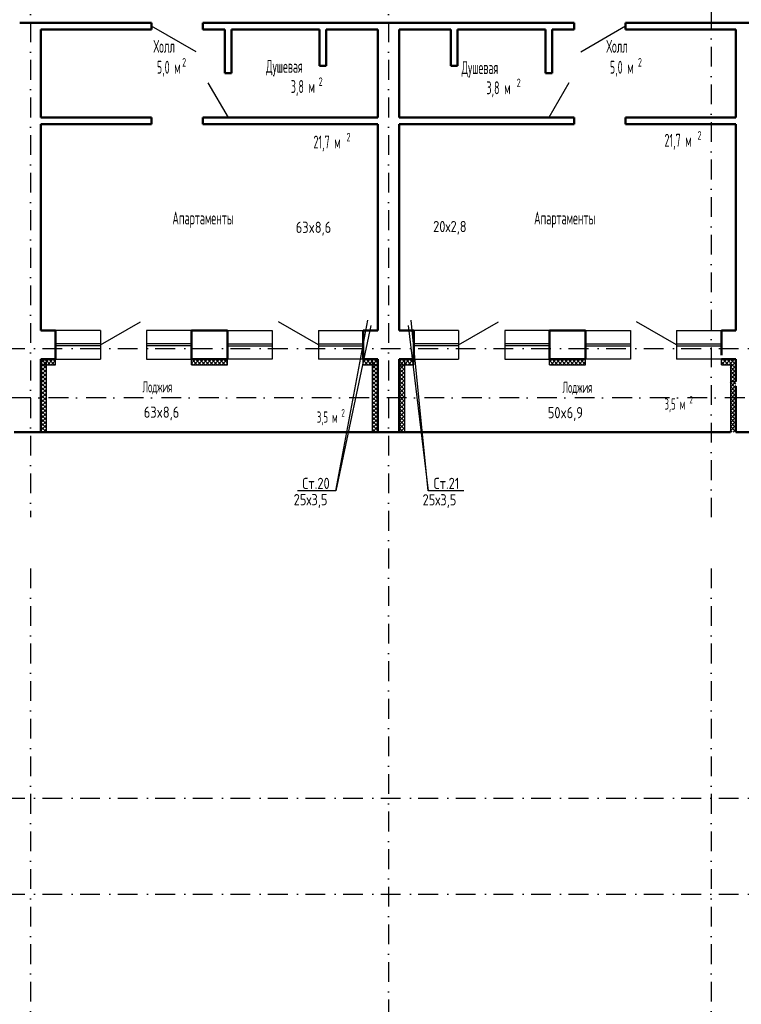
# Model space of a CAD drawing. Extents: x -1560602 to 321118, y -2308202 to -430103.
# Tile 71 of 104: x -1516129 to -1503254, y -2129892 to -2112330. Entities that reach past the tile are written whole.
import ezdxf
from ezdxf.enums import TextEntityAlignment as Align

# ---------------------------------------------------------------- set-up
doc = ezdxf.new("R2010")
doc.units = 0
doc.header["$MEASUREMENT"] = 0
doc.linetypes.add('Dot & Dashed', pattern=[670.277762, 352.777767, -176.388884, 0, -141.111112])
doc.linetypes.add('Штрихпунктирная', pattern=[0.670278, 0.352778, -0.176389, 0, -0.141111])
doc.layers.get('0').update_dxf_attribs({"color": 255, "linetype": 'CONTINUOUS'})
for name, color, linetype in [('Оси', 253, 'Dot & Dashed'), ('отделка', 240, 'CONTINUOUS'), ('Текст', 7, 'CONTINUOUS'), ('Утеплитель', 6, 'CONTINUOUS')]:
    doc.layers.add(name, color=color, linetype=linetype)
doc.layers.add('стены', color=5, linetype='CONTINUOUS', lineweight=50)
doc.styles.get("Standard").update_dxf_attribs({"font": 'spds.shx', "width": 0.7, "height": 250})

msp = doc.modelspace()

# ---------------------------------------------------------------- linework, layer by layer
at = {"color": 0}
for p, q in [((-1510489.3, -2120734.2, 0), (-1509916.3, -2117689.3, 0)), ((-1509861.8, -2117783.2, 0), (-1510489.3, -2120734.2, 0)), ((-1509198.6, -2117783.2, 0), (-1508839, -2120734.2, 0)), ((-1508839, -2120734.2, 0), (-1509143.1, -2117689.3, 0)), ((-1510489.3, -2120734.2, 0), (-1511173.2, -2120734.2, 0)), ((-1508205, -2120734.2, 0), (-1508839, -2120734.2, 0))]:
    msp.add_line(p, q, dxfattribs=at)
at = {"layer": 'Оси', "color": 0, "linetype": 'Штрихпунктирная', "lineweight": -3, "ltscale": 1000}
for p, q in [((-1503789.3, -2077284.8), (-1503789.3, -2121201.6)), ((-1515939.3, -2106344.8), (-1515939.3, -2121201.6)), ((-1515939.3, -2106344.8), (-1515939.3, -2121201.6)), ((-1509549.3, -2106344.8), (-1509549.3, -2132549.8)), ((-1556614.6, -2118194.8), (-1502159.3, -2118194.8)), ((-1497159.3, -2119074.8), (-1556614.5, -2119074.8)), ((-1515939.3, -2122118), (-1515939.3, -2132549.8)), ((-1515939.3, -2122118), (-1515939.3, -2132549.8)), ((-1503789.3, -2122118), (-1503789.3, -2132576.5)), ((-1556614.6, -2126214.8), (-1479114.3, -2126214.8)), ((-1556614.6, -2127924.8), (-1479114.3, -2127924.8))]:
    msp.add_line(p, q, dxfattribs=at)
at = {"layer": 'отделка', "color": 0, "ltscale": 100}
for p, q in [((-1512982.6, -2112904.5), (-1513779.3, -2112444.5)), ((-1505319.3, -2112446.4), (-1506116.1, -2112906.4)), ((-1512769.7, -2113456.9), (-1512409.3, -2114074.5)), ((-1506330.5, -2113456.9), (-1506690.9, -2114074.5)), ((-1514689.3, -2118129.8), (-1513974.8, -2117717.3)), ((-1510799.3, -2118129.8), (-1511513.8, -2117717.3)), ((-1508299.3, -2118129.8), (-1507584.8, -2117717.3)), ((-1504409.3, -2118129.8), (-1505123.8, -2117717.3)), ((-1514689.3, -2117874.8), (-1515489.3, -2117874.8)), ((-1514689.3, -2117874.8), (-1514689.3, -2118384.8)), ((-1513864.3, -2117874.8), (-1513864.3, -2118384.8)), ((-1513064.3, -2117874.8), (-1513864.3, -2117874.8)), ((-1512424.3, -2117874.8), (-1511624.3, -2117874.8)), ((-1511624.3, -2117874.8), (-1511624.3, -2118384.8)), ((-1510799.3, -2117874.8), (-1510799.3, -2118384.8)), ((-1510799.3, -2117874.8), (-1509999.3, -2117874.8)), ((-1508299.3, -2117874.8), (-1509099.3, -2117874.8)), ((-1508299.3, -2117874.8), (-1508299.3, -2118384.8)), ((-1507474.3, -2117874.8), (-1507474.3, -2118384.8)), ((-1506674.3, -2117874.8), (-1507474.3, -2117874.8)), ((-1506034.3, -2117874.8), (-1505234.3, -2117874.8)), ((-1505234.3, -2117874.8), (-1505234.3, -2118384.8)), ((-1504409.3, -2117874.8), (-1504409.3, -2118384.8)), ((-1504409.3, -2117874.8), (-1503609.3, -2117874.8)), ((-1514689.3, -2118109.8), (-1515489.3, -2118109.8)), ((-1514689.3, -2118149.8), (-1515489.3, -2118149.8)), ((-1513064.3, -2118109.8), (-1513864.3, -2118109.8)), ((-1513064.3, -2118149.8), (-1513864.3, -2118149.8)), ((-1512424.3, -2118109.8), (-1511624.3, -2118109.8)), ((-1512424.3, -2118149.8), (-1511624.3, -2118149.8)), ((-1510799.3, -2118109.8), (-1509999.3, -2118109.8)), ((-1510799.3, -2118149.8), (-1509999.3, -2118149.8)), ((-1508299.3, -2118109.8), (-1509099.3, -2118109.8)), ((-1508299.3, -2118149.8), (-1509099.3, -2118149.8)), ((-1506674.3, -2118109.8), (-1507474.3, -2118109.8)), ((-1506674.3, -2118149.8), (-1507474.3, -2118149.8)), ((-1506034.3, -2118109.8), (-1505234.3, -2118109.8)), ((-1506034.3, -2118149.8), (-1505234.3, -2118149.8)), ((-1504409.3, -2118109.8), (-1503609.3, -2118109.8)), ((-1504409.3, -2118149.8), (-1503609.3, -2118149.8)), ((-1515489.3, -2118384.8), (-1514689.3, -2118384.8)), ((-1513864.3, -2118384.8), (-1513064.3, -2118384.8)), ((-1511624.3, -2118384.8), (-1512424.3, -2118384.8)), ((-1509999.3, -2118384.8), (-1510799.3, -2118384.8)), ((-1509099.3, -2118384.8), (-1508299.3, -2118384.8)), ((-1507474.3, -2118384.8), (-1506674.3, -2118384.8)), ((-1505234.3, -2118384.8), (-1506034.3, -2118384.8)), ((-1503609.3, -2118384.8), (-1504409.3, -2118384.8))]:
    msp.add_line(p, q, dxfattribs=at)
at = {"layer": 'стены', "color": 0, "linetype": 'Continuous'}
for p, q in [((-1513779.3, -2112384.5), (-1516129.3, -2112384.5)), ((-1516129.3, -2112384.5), (-1516129.3, -2112384.5)), ((-1509739.3, -2112384.5), (-1512859.3, -2112384.5)), ((-1506239.3, -2112384.5), (-1509739.3, -2112384.5)), ((-1502969.3, -2112384.5), (-1505319.3, -2112384.5)), ((-1515749.3, -2112504.5), (-1513779.3, -2112504.5)), ((-1515749.3, -2114074.5), (-1515749.3, -2112504.5)), ((-1512859.3, -2112504.5), (-1512469.3, -2112504.5)), ((-1512469.3, -2112504.5), (-1512469.3, -2113284.5)), ((-1512349.3, -2113284.5), (-1512349.3, -2112504.5)), ((-1512349.3, -2112504.5), (-1510779.3, -2112504.5)), ((-1510779.3, -2112504.5), (-1510779.3, -2113154.5)), ((-1510659.3, -2113154.5), (-1510659.3, -2112504.5)), ((-1510659.3, -2112504.5), (-1509739.3, -2112504.5)), ((-1510636.4, -2112504.5), (-1509762.4, -2112504.5)), ((-1509739.4, -2114051.5), (-1509739.4, -2112527.5)), ((-1509739.3, -2112504.5), (-1509739.3, -2114074.5)), ((-1509359.3, -2114074.5), (-1509359.3, -2112504.5)), ((-1509359.3, -2112504.5), (-1508439.3, -2112504.5)), ((-1509359.3, -2114051.5), (-1509359.3, -2112527.5)), ((-1508462.3, -2112504.5), (-1509336.3, -2112504.5)), ((-1508439.3, -2112504.5), (-1508439.3, -2113154.5)), ((-1508319.3, -2113154.5), (-1508319.3, -2112504.5)), ((-1508319.3, -2112504.5), (-1506749.3, -2112504.5)), ((-1506749.3, -2112504.5), (-1506749.3, -2113284.5)), ((-1506629.3, -2113284.5), (-1506629.3, -2112504.5)), ((-1506629.3, -2112504.5), (-1506239.3, -2112504.5)), ((-1505319.3, -2112504.5), (-1503349.3, -2112504.5)), ((-1503349.3, -2112504.5), (-1503349.3, -2114074.5)), ((-1510779.3, -2113154.5), (-1510659.3, -2113154.5)), ((-1508439.3, -2113154.5), (-1508319.3, -2113154.5)), ((-1513779.3, -2114074.5), (-1515749.3, -2114074.5)), ((-1513779.3, -2114074.5), (-1513779.3, -2114194.5)), ((-1513779.3, -2114074.5), (-1513779.3, -2114074.5)), ((-1509739.3, -2114074.5), (-1512859.3, -2114074.5)), ((-1512469.3, -2114074.5), (-1512859.3, -2114074.5)), ((-1512859.3, -2114074.5), (-1512859.3, -2114194.5)), ((-1512859.3, -2114074.5), (-1512859.3, -2114074.5)), ((-1506749.3, -2114074.5), (-1509359.3, -2114074.5)), ((-1506239.3, -2114074.5), (-1506629.3, -2114074.5)), ((-1506239.3, -2114099.5), (-1506239.3, -2114074.5)), ((-1506239.3, -2114099.5), (-1506239.3, -2114194.5)), ((-1503349.3, -2114074.5), (-1505319.3, -2114074.5)), ((-1505319.3, -2114099.5), (-1505319.3, -2114074.5)), ((-1505319.3, -2114099.5), (-1505319.3, -2114194.5)), ((-1515749.3, -2114194.5), (-1513779.3, -2114194.5)), ((-1515749.3, -2117874.8), (-1515749.3, -2114194.5)), ((-1512859.3, -2114194.5), (-1509739.3, -2114194.5)), ((-1509739.3, -2114194.5), (-1509739.3, -2117874.8)), ((-1509359.3, -2117874.8), (-1509359.3, -2114194.5)), ((-1509359.3, -2114194.5), (-1506239.3, -2114194.5)), ((-1505319.3, -2114194.5), (-1503349.3, -2114194.5)), ((-1503349.3, -2114194.5), (-1503349.3, -2117874.8)), ((-1515489.3, -2117874.8), (-1515749.3, -2117874.8)), ((-1515489.3, -2118314.8), (-1515489.3, -2117874.8)), ((-1513064.3, -2118314.8), (-1513064.3, -2117874.8)), ((-1512424.3, -2117874.8), (-1513064.3, -2117874.8)), ((-1512424.3, -2118314.8), (-1512424.3, -2117874.8)), ((-1509999.3, -2118314.8), (-1509999.3, -2117874.8)), ((-1509739.3, -2117874.8), (-1509999.3, -2117874.8)), ((-1509099.3, -2117874.8), (-1509359.3, -2117874.8)), ((-1509099.3, -2118314.8), (-1509099.3, -2117874.8)), ((-1506674.3, -2118314.8), (-1506674.3, -2117874.8)), ((-1506034.3, -2117874.8), (-1506674.3, -2117874.8)), ((-1506034.3, -2118314.8), (-1506034.3, -2117874.8)), ((-1503609.3, -2118314.8), (-1503609.3, -2117874.8)), ((-1503349.3, -2117874.8), (-1503609.3, -2117874.8)), ((-1515489.3, -2118384.8), (-1515489.3, -2118314.8)), ((-1515489.3, -2118384.8), (-1515489.3, -2118314.8)), ((-1513064.3, -2118384.8), (-1513064.3, -2118314.8)), ((-1513064.3, -2118384.8), (-1513064.3, -2118314.8)), ((-1512424.3, -2118384.8), (-1512424.3, -2118314.8)), ((-1512424.3, -2118384.8), (-1512424.3, -2118314.8)), ((-1509999.3, -2118384.8), (-1509999.3, -2118314.8)), ((-1509999.3, -2118384.8), (-1509999.3, -2118314.8)), ((-1509099.3, -2118384.8), (-1509099.3, -2118314.8)), ((-1509099.3, -2118384.8), (-1509099.3, -2118314.8)), ((-1506674.3, -2118384.8), (-1506674.3, -2118314.8)), ((-1506674.3, -2118384.8), (-1506674.3, -2118314.8)), ((-1506034.3, -2118384.8), (-1506034.3, -2118314.8)), ((-1506034.3, -2118384.8), (-1506034.3, -2118314.8)), ((-1515749.3, -2118384.8), (-1515749.3, -2119684.8)), ((-1515749.3, -2118384.8), (-1515489.3, -2118384.8)), ((-1515749.3, -2118384.8), (-1515749.3, -2118384.8)), ((-1513064.3, -2118384.8), (-1512424.3, -2118384.8)), ((-1509999.3, -2118384.8), (-1509739.3, -2118384.8)), ((-1509739.3, -2118384.8), (-1509739.3, -2119684.8)), ((-1509359.3, -2118384.8), (-1509359.3, -2119684.8)), ((-1509359.3, -2118384.8), (-1509099.3, -2118384.8)), ((-1506674.3, -2118384.8), (-1506034.3, -2118384.8)), ((-1503609.3, -2118384.8), (-1503349.3, -2118384.8)), ((-1503349.3, -2118384.8), (-1503349.3, -2118784.8)), ((-1503349.3, -2118867.6), (-1503349.3, -2119684.8)), ((-1516229.3, -2119684.8), (-1515649.3, -2119684.8)), ((-1509839.3, -2119684.8), (-1515649.3, -2119684.8)), ((-1509839.3, -2119684.8), (-1509259.3, -2119684.8)), ((-1503449.3, -2119684.8), (-1509259.3, -2119684.8)), ((-1503349.3, -2119684.8), (-1502969.3, -2119684.8))]:
    msp.add_line(p, q, dxfattribs=at)
at = {"layer": 'стены', "color": 0, "ltscale": 100}
for p, q in [((-1513779.3, -2112384.5), (-1513779.3, -2112504.5)), ((-1512859.3, -2112384.5), (-1512859.3, -2112504.5)), ((-1506239.3, -2112504.5), (-1506239.3, -2112384.5)), ((-1505319.3, -2112384.5), (-1505319.3, -2112504.5)), ((-1512469.3, -2113284.5), (-1512349.3, -2113284.5)), ((-1506749.3, -2113284.5), (-1506629.3, -2113284.5)), ((-1512469.3, -2114074.5), (-1512349.3, -2114074.5)), ((-1506749.3, -2114074.5), (-1506629.3, -2114074.5))]:
    msp.add_line(p, q, dxfattribs=at)
at = {"layer": 'Утеплитель', "color": 0, "linetype": 'Continuous'}
for p, q in [((-1515749.3, -2118386.3), (-1515747.8, -2118384.8)), ((-1515749.3, -2118457), (-1515677.1, -2118384.8)), ((-1515749.3, -2118386.3), (-1515747.8, -2118384.8)), ((-1515749.3, -2118457), (-1515677.1, -2118384.8)), ((-1515749.3, -2118527.8), (-1515649.3, -2118427.8)), ((-1515718.5, -2118484.8), (-1515749.3, -2118454)), ((-1515649.3, -2118554), (-1515749.3, -2118454)), ((-1515749.3, -2118484.8), (-1515489.3, -2118484.8)), ((-1515749.3, -2118598.5), (-1515649.3, -2118498.5)), ((-1515649.3, -2118624.7), (-1515749.3, -2118524.7)), ((-1515647.8, -2118484.8), (-1515747.8, -2118384.8)), ((-1515649.3, -2118483.3), (-1515747.8, -2118384.8)), ((-1515706.4, -2118484.8), (-1515606.4, -2118384.8)), ((-1515577.1, -2118484.8), (-1515677.1, -2118384.8)), ((-1515649.3, -2118412.6), (-1515677.1, -2118384.8)), ((-1515649.3, -2119684.8), (-1515649.3, -2118384.8)), ((-1515635.7, -2118484.8), (-1515535.7, -2118384.8)), ((-1515506.4, -2118484.8), (-1515606.4, -2118384.8)), ((-1515564.9, -2118484.8), (-1515489.3, -2118409.2)), ((-1515489.3, -2118431.1), (-1515535.7, -2118384.8)), ((-1515494.2, -2118484.8), (-1515489.3, -2118479.9)), ((-1515489.3, -2118484.8), (-1515489.3, -2118384.8)), ((-1513064.3, -2118484.8), (-1513064.3, -2118384.8)), ((-1513064.3, -2118388.3), (-1513060.8, -2118384.8)), ((-1513064.3, -2118459), (-1512990.1, -2118384.8)), ((-1513031.5, -2118484.8), (-1513064.3, -2118452)), ((-1513064.3, -2118484.8), (-1512424.3, -2118484.8)), ((-1512960.8, -2118484.8), (-1513060.8, -2118384.8)), ((-1513019.4, -2118484.8), (-1512919.4, -2118384.8)), ((-1512890.1, -2118484.8), (-1512990.1, -2118384.8)), ((-1512948.6, -2118484.8), (-1512848.6, -2118384.8)), ((-1512819.4, -2118484.8), (-1512919.4, -2118384.8)), ((-1512877.9, -2118484.8), (-1512777.9, -2118384.8)), ((-1512748.6, -2118484.8), (-1512848.6, -2118384.8)), ((-1512807.2, -2118484.8), (-1512707.2, -2118384.8)), ((-1512677.9, -2118484.8), (-1512777.9, -2118384.8)), ((-1512736.5, -2118484.8), (-1512636.5, -2118384.8)), ((-1512607.2, -2118484.8), (-1512707.2, -2118384.8)), ((-1512665.8, -2118484.8), (-1512565.8, -2118384.8)), ((-1512536.5, -2118484.8), (-1512636.5, -2118384.8)), ((-1512595.1, -2118484.8), (-1512495.1, -2118384.8)), ((-1512465.8, -2118484.8), (-1512565.8, -2118384.8)), ((-1512524.4, -2118484.8), (-1512424.4, -2118384.8)), ((-1512424.3, -2118455.6), (-1512495.1, -2118384.8)), ((-1512453.7, -2118484.8), (-1512424.3, -2118455.4)), ((-1512424.3, -2118384.9), (-1512424.4, -2118384.8)), ((-1512424.3, -2118484.8), (-1512424.3, -2118384.8)), ((-1509999.3, -2118484.8), (-1509999.3, -2118384.8)), ((-1509999.3, -2118434.6), (-1509949.5, -2118384.8)), ((-1509920.2, -2118484.8), (-1509999.3, -2118405.7)), ((-1509990.9, -2118484.8), (-1509999.3, -2118476.4)), ((-1509999.3, -2118484.8), (-1509739.3, -2118484.8)), ((-1509978.8, -2118484.8), (-1509878.8, -2118384.8)), ((-1509849.5, -2118484.8), (-1509949.5, -2118384.8)), ((-1509908.1, -2118484.8), (-1509808.1, -2118384.8)), ((-1509778.8, -2118484.8), (-1509878.8, -2118384.8)), ((-1509839.3, -2118384.8), (-1509839.3, -2119684.8)), ((-1509839.3, -2118416), (-1509808.1, -2118384.8)), ((-1509839.3, -2118486.7), (-1509739.3, -2118386.7)), ((-1509739.3, -2118524.3), (-1509839.3, -2118424.3)), ((-1509839.3, -2118557.4), (-1509739.3, -2118457.4)), ((-1509739.3, -2118595), (-1509839.3, -2118495)), ((-1509839.3, -2118628.2), (-1509739.3, -2118528.2)), ((-1509837.4, -2118484.8), (-1509739.3, -2118386.7)), ((-1509739.3, -2118453.6), (-1509808.1, -2118384.8)), ((-1509739.3, -2118453.6), (-1509808.1, -2118384.8)), ((-1509766.7, -2118484.8), (-1509739.3, -2118457.4)), ((-1509359.3, -2118431), (-1509313.1, -2118384.8)), ((-1509359.3, -2118431), (-1509313.1, -2118384.8)), ((-1509359.3, -2118501.7), (-1509259.3, -2118401.7)), ((-1509283.8, -2118484.8), (-1509359.3, -2118409.3)), ((-1509259.3, -2118509.3), (-1509359.3, -2118409.3)), ((-1509359.3, -2118572.4), (-1509259.3, -2118472.4)), ((-1509354.5, -2118484.8), (-1509359.3, -2118480)), ((-1509259.3, -2118580), (-1509359.3, -2118480)), ((-1509359.3, -2118484.8), (-1509099.3, -2118484.8)), ((-1509342.4, -2118484.8), (-1509242.4, -2118384.8)), ((-1509213.1, -2118484.8), (-1509313.1, -2118384.8)), ((-1509259.3, -2118438.6), (-1509313.1, -2118384.8)), ((-1509271.7, -2118484.8), (-1509171.7, -2118384.8)), ((-1509259.3, -2119684.8), (-1509259.3, -2118384.8)), ((-1509142.4, -2118484.8), (-1509242.4, -2118384.8)), ((-1509201, -2118484.8), (-1509101, -2118384.8)), ((-1509099.3, -2118457.2), (-1509171.7, -2118384.8)), ((-1509130.3, -2118484.8), (-1509099.3, -2118453.8)), ((-1509099.3, -2118386.5), (-1509101, -2118384.8)), ((-1509099.3, -2118484.8), (-1509099.3, -2118384.8)), ((-1506674.3, -2118484.8), (-1506674.3, -2118384.8)), ((-1506674.3, -2118433), (-1506626.1, -2118384.8)), ((-1506596.8, -2118484.8), (-1506674.3, -2118407.3)), ((-1506667.5, -2118484.8), (-1506674.3, -2118478)), ((-1506674.3, -2118484.8), (-1506034.3, -2118484.8)), ((-1506655.4, -2118484.8), (-1506555.4, -2118384.8)), ((-1506526.1, -2118484.8), (-1506626.1, -2118384.8)), ((-1506584.7, -2118484.8), (-1506484.7, -2118384.8)), ((-1506455.4, -2118484.8), (-1506555.4, -2118384.8)), ((-1506514, -2118484.8), (-1506414, -2118384.8)), ((-1506384.7, -2118484.8), (-1506484.7, -2118384.8)), ((-1506443.3, -2118484.8), (-1506343.3, -2118384.8)), ((-1506314, -2118484.8), (-1506414, -2118384.8)), ((-1506372.6, -2118484.8), (-1506272.6, -2118384.8)), ((-1506243.3, -2118484.8), (-1506343.3, -2118384.8)), ((-1506301.8, -2118484.8), (-1506201.8, -2118384.8)), ((-1506172.6, -2118484.8), (-1506272.6, -2118384.8)), ((-1506231.1, -2118484.8), (-1506131.1, -2118384.8)), ((-1506101.8, -2118484.8), (-1506201.8, -2118384.8)), ((-1506160.4, -2118484.8), (-1506060.4, -2118384.8)), ((-1506034.3, -2118481.6), (-1506131.1, -2118384.8)), ((-1506089.7, -2118484.8), (-1506034.3, -2118429.4)), ((-1506034.3, -2118410.9), (-1506060.4, -2118384.8)), ((-1506034.3, -2118484.8), (-1506034.3, -2118384.8)), ((-1503609.3, -2118484.8), (-1503609.3, -2118384.8)), ((-1503609.3, -2118408.6), (-1503585.5, -2118384.8)), ((-1503609.3, -2118479.3), (-1503514.8, -2118384.8)), ((-1503556.3, -2118484.8), (-1503609.3, -2118431.7)), ((-1503609.3, -2118484.8), (-1503449.3, -2118484.8)), ((-1503485.5, -2118484.8), (-1503585.5, -2118384.8)), ((-1503544.1, -2118484.8), (-1503449.3, -2118390)), ((-1503449.3, -2118450.3), (-1503514.8, -2118384.8)), ((-1503473.4, -2118484.8), (-1503449.3, -2118460.7)), ((-1503449.3, -2118390), (-1503444.1, -2118384.8)), ((-1503449.3, -2118460.7), (-1503373.4, -2118384.8)), ((-1503434.1, -2118465.5), (-1503449.3, -2118450.3)), ((-1503449.3, -2118484.8), (-1503449.3, -2118784.8)), ((-1503449.3, -2118531.4), (-1503402.7, -2118484.8)), ((-1503449.3, -2118602.1), (-1503349.3, -2118502.1)), ((-1503349.3, -2118621), (-1503449.3, -2118521)), ((-1503403, -2118425.9), (-1503444.1, -2118384.8)), ((-1503414.8, -2118484.8), (-1503434.1, -2118465.5)), ((-1503349.3, -2118550.3), (-1503414.8, -2118484.8)), ((-1503349.3, -2118479.6), (-1503403, -2118425.9)), ((-1503402.7, -2118484.8), (-1503349.3, -2118431.4)), ((-1503371.9, -2118386.4), (-1503373.4, -2118384.8)), ((-1503349.3, -2118408.9), (-1503371.9, -2118386.4)), ((-1515749.3, -2118669.2), (-1515649.3, -2118569.2)), ((-1515649.3, -2118695.4), (-1515749.3, -2118595.4)), ((-1515749.3, -2118739.9), (-1515649.3, -2118639.9)), ((-1515649.3, -2118766.1), (-1515749.3, -2118666.1)), ((-1515749.3, -2118810.6), (-1515649.3, -2118710.6)), ((-1509739.3, -2118665.7), (-1509839.3, -2118565.7)), ((-1509839.3, -2118698.9), (-1509739.3, -2118598.9)), ((-1509739.3, -2118736.4), (-1509839.3, -2118636.4)), ((-1509839.3, -2118769.6), (-1509739.3, -2118669.6)), ((-1509739.3, -2118807.1), (-1509839.3, -2118707.1)), ((-1509359.3, -2118643.1), (-1509259.3, -2118543.1)), ((-1509259.3, -2118650.7), (-1509359.3, -2118550.7)), ((-1509359.3, -2118713.8), (-1509259.3, -2118613.8)), ((-1509259.3, -2118721.4), (-1509359.3, -2118621.4)), ((-1509359.3, -2118784.6), (-1509259.3, -2118684.6)), ((-1509259.3, -2118792.2), (-1509359.3, -2118692.2)), ((-1503449.3, -2118672.8), (-1503349.3, -2118572.8)), ((-1503349.3, -2118691.7), (-1503449.3, -2118591.7)), ((-1503449.3, -2118743.5), (-1503349.3, -2118643.5)), ((-1503349.3, -2118762.5), (-1503449.3, -2118662.5)), ((-1515649.3, -2118836.8), (-1515749.3, -2118736.8)), ((-1515749.3, -2118881.3), (-1515649.3, -2118781.3)), ((-1515649.3, -2118907.5), (-1515749.3, -2118807.5)), ((-1515749.3, -2118952), (-1515649.3, -2118852)), ((-1515649.3, -2118978.2), (-1515749.3, -2118878.2)), ((-1509839.3, -2118840.3), (-1509739.3, -2118740.3)), ((-1509739.3, -2118877.8), (-1509839.3, -2118777.8)), ((-1509839.3, -2118911), (-1509739.3, -2118811)), ((-1509739.3, -2118948.5), (-1509839.3, -2118848.5)), ((-1509839.3, -2118981.7), (-1509739.3, -2118881.7)), ((-1509359.3, -2118855.3), (-1509259.3, -2118755.3)), ((-1509259.3, -2118862.9), (-1509359.3, -2118762.9)), ((-1509359.3, -2118926), (-1509259.3, -2118826)), ((-1509259.3, -2118933.6), (-1509359.3, -2118833.6)), ((-1503397.7, -2118784.8), (-1503449.3, -2118733.2)), ((-1503449.3, -2118784.8), (-1503449.3, -2119684.8)), ((-1503449.3, -2118784.8), (-1503349.3, -2118784.8)), ((-1503449.3, -2118784.8), (-1503349.3, -2118784.8)), ((-1503449.3, -2118814.3), (-1503433.2, -2118798.1)), ((-1503349.3, -2118903.9), (-1503449.3, -2118803.9)), ((-1503449.3, -2118885), (-1503394.5, -2118830.2)), ((-1503449.3, -2118955.7), (-1503355.8, -2118862.2)), ((-1503349.3, -2118974.6), (-1503449.3, -2118874.6)), ((-1503433.2, -2118798.1), (-1503419.9, -2118784.8)), ((-1503419.9, -2118784.8), (-1503349.3, -2118714.3)), ((-1503349.3, -2118833.2), (-1503397.7, -2118784.8)), ((-1503394.5, -2118830.2), (-1503349.3, -2118785)), ((-1503355.8, -2118862.2), (-1503349.3, -2118855.7)), ((-1515749.3, -2119022.7), (-1515649.3, -2118922.7)), ((-1515649.3, -2119049), (-1515749.3, -2118949)), ((-1515749.3, -2119093.4), (-1515649.3, -2118993.4)), ((-1515649.3, -2119119.7), (-1515749.3, -2119019.7)), ((-1515749.3, -2119164.1), (-1515649.3, -2119064.1)), ((-1509739.3, -2119019.3), (-1509839.3, -2118919.3)), ((-1509839.3, -2119052.4), (-1509739.3, -2118952.4)), ((-1509739.3, -2119090), (-1509839.3, -2118990)), ((-1509839.3, -2119123.1), (-1509739.3, -2119023.1)), ((-1509739.3, -2119160.7), (-1509839.3, -2119060.7)), ((-1509359.3, -2118996.7), (-1509259.3, -2118896.7)), ((-1509259.3, -2119004.3), (-1509359.3, -2118904.3)), ((-1509359.3, -2119067.4), (-1509259.3, -2118967.4)), ((-1509259.3, -2119075), (-1509359.3, -2118975)), ((-1509359.3, -2119138.1), (-1509259.3, -2119038.1)), ((-1509259.3, -2119145.7), (-1509359.3, -2119045.7)), ((-1503449.3, -2119026.4), (-1503349.3, -2118926.4)), ((-1503349.3, -2119045.3), (-1503449.3, -2118945.3)), ((-1503449.3, -2119097.1), (-1503349.3, -2118997.1)), ((-1503349.3, -2119116), (-1503449.3, -2119016)), ((-1515649.3, -2119190.4), (-1515749.3, -2119090.4)), ((-1515749.3, -2119234.9), (-1515649.3, -2119134.9)), ((-1515649.3, -2119261.1), (-1515749.3, -2119161.1)), ((-1515749.3, -2119305.6), (-1515649.3, -2119205.6)), ((-1515649.3, -2119331.8), (-1515749.3, -2119231.8)), ((-1509839.3, -2119193.8), (-1509739.3, -2119093.8)), ((-1509739.3, -2119231.4), (-1509839.3, -2119131.4)), ((-1509839.3, -2119264.6), (-1509739.3, -2119164.6)), ((-1509739.3, -2119302.1), (-1509839.3, -2119202.1)), ((-1509839.3, -2119335.3), (-1509739.3, -2119235.3)), ((-1509359.3, -2119208.8), (-1509259.3, -2119108.8)), ((-1509259.3, -2119216.4), (-1509359.3, -2119116.4)), ((-1509359.3, -2119279.5), (-1509259.3, -2119179.5)), ((-1509259.3, -2119287.1), (-1509359.3, -2119187.1)), ((-1503449.3, -2119167.8), (-1503349.3, -2119067.8)), ((-1503349.3, -2119186.7), (-1503449.3, -2119086.7)), ((-1503449.3, -2119238.5), (-1503349.3, -2119138.5)), ((-1503349.3, -2119257.4), (-1503449.3, -2119157.4)), ((-1503449.3, -2119309.2), (-1503349.3, -2119209.2)), ((-1503349.3, -2119328.1), (-1503449.3, -2119228.1)), ((-1515749.3, -2119376.3), (-1515649.3, -2119276.3)), ((-1515649.3, -2119402.5), (-1515749.3, -2119302.5)), ((-1515749.3, -2119447), (-1515649.3, -2119347)), ((-1515649.3, -2119473.2), (-1515749.3, -2119373.2)), ((-1509739.3, -2119372.8), (-1509839.3, -2119272.8)), ((-1509839.3, -2119406), (-1509739.3, -2119306)), ((-1509739.3, -2119443.5), (-1509839.3, -2119343.5)), ((-1509839.3, -2119476.7), (-1509739.3, -2119376.7)), ((-1509739.3, -2119514.2), (-1509839.3, -2119414.2)), ((-1509359.3, -2119350.2), (-1509259.3, -2119250.2)), ((-1509259.3, -2119357.8), (-1509359.3, -2119257.8)), ((-1509359.3, -2119421), (-1509259.3, -2119321)), ((-1509259.3, -2119428.5), (-1509359.3, -2119328.5)), ((-1509359.3, -2119491.7), (-1509259.3, -2119391.7)), ((-1509259.3, -2119499.3), (-1509359.3, -2119399.3)), ((-1503449.3, -2119379.9), (-1503349.3, -2119279.9)), ((-1503349.3, -2119398.9), (-1503449.3, -2119298.9)), ((-1503449.3, -2119450.6), (-1503349.3, -2119350.6)), ((-1503349.3, -2119469.6), (-1503449.3, -2119369.6)), ((-1515749.3, -2119517.7), (-1515649.3, -2119417.7)), ((-1515649.3, -2119543.9), (-1515749.3, -2119443.9)), ((-1515749.3, -2119588.4), (-1515649.3, -2119488.4)), ((-1515649.3, -2119614.6), (-1515749.3, -2119514.6)), ((-1515749.3, -2119659.1), (-1515649.3, -2119559.1)), ((-1515649.9, -2119684.8), (-1515749.3, -2119585.4)), ((-1509839.3, -2119547.4), (-1509739.3, -2119447.4)), ((-1509739.3, -2119584.9), (-1509839.3, -2119484.9)), ((-1509839.3, -2119618.1), (-1509739.3, -2119518.1)), ((-1509739.3, -2119655.7), (-1509839.3, -2119555.7)), ((-1509835.3, -2119684.8), (-1509739.3, -2119588.8)), ((-1509359.3, -2119562.4), (-1509259.3, -2119462.4)), ((-1509259.3, -2119570), (-1509359.3, -2119470)), ((-1509359.3, -2119633.1), (-1509259.3, -2119533.1)), ((-1509259.3, -2119640.7), (-1509359.3, -2119540.7)), ((-1503449.3, -2119521.4), (-1503349.3, -2119421.4)), ((-1503349.3, -2119540.3), (-1503449.3, -2119440.3)), ((-1503449.3, -2119592.1), (-1503349.3, -2119492.1)), ((-1503349.3, -2119611), (-1503449.3, -2119511)), ((-1503449.3, -2119662.8), (-1503349.3, -2119562.8)), ((-1503349.3, -2119681.7), (-1503449.3, -2119581.7)), ((-1515720.6, -2119684.8), (-1515749.3, -2119656.1)), ((-1515704.3, -2119684.8), (-1515649.3, -2119629.8)), ((-1509780.9, -2119684.8), (-1509839.3, -2119626.4)), ((-1509764.6, -2119684.8), (-1509739.3, -2119659.5)), ((-1509285.9, -2119684.8), (-1509359.3, -2119611.4)), ((-1509356.6, -2119684.8), (-1509359.3, -2119682.1)), ((-1509340.3, -2119684.8), (-1509259.3, -2119603.8)), ((-1509269.6, -2119684.8), (-1509259.3, -2119674.5)), ((-1503416.9, -2119684.8), (-1503449.3, -2119652.4)), ((-1503400.6, -2119684.8), (-1503349.3, -2119633.5))]:
    msp.add_line(p, q, dxfattribs=at)

# ---------------------------------------------------------------- texts
at = {"color": 0}
for s, p in [('63x8,6', (-1511204.1, -2116133.3)), ('20х2,8', (-1508753, -2116119.7)), ('63x8,6', (-1513915.2, -2119430.7)), ('50x6,9', (-1506707.4, -2119439)), ('25х3,5', (-1511241, -2120990.7)), ('25х3,5', (-1508941.3, -2120993.3))]:
    msp.add_text(s, height=200, dxfattribs=at).set_placement(p)
for s, p in [('Ст.20', (-1510841.9, -2120600.5, 0)), ('Ст.21', (-1508514.7, -2120600.5, 0))]:
    msp.add_text(s, height=200, dxfattribs=at).set_placement(p, align=Align.MIDDLE_CENTER)
at = {"layer": 'Текст', "color": 0, "linetype": 'Continuous', "width": 0.7}
for s, height, p in [('Холл', 230, (-1513741, -2112919.2)), ('Холл', 230, (-1505661.2, -2112919.2)), ('5,0 м', 230, (-1513682, -2113293.1)), ('2', 151.8, (-1513230.4, -2113166.6)), ('Душевая', 230, (-1511734.1, -2113277.3)), ('Душевая', 230, (-1508246.5, -2113299.5)), ('5,0 м', 230, (-1505599.7, -2113293.1)), ('2', 151.8, (-1505098, -2113166.6)), ('3,8 м', 230, (-1511291.8, -2113637.1)), ('2', 151.8, (-1510794.4, -2113510.6)), ('3,8 м', 230, (-1507801.5, -2113659.3)), ('2', 151.8, (-1507261.6, -2113532.8)), ('2', 151.8, (-1504033.9, -2114469.2)), ('21,7 м', 230, (-1510887.6, -2114626.8)), ('2', 151.8, (-1510296.8, -2114500.3)), ('21,7 м', 230, (-1504624.7, -2114595.7)), ('Апартаменты', 230, (-1513404.9, -2115982.4)), ('Апартаменты', 230, (-1506951.9, -2115982.4)), ('Лоджия', 200, (-1513940.1, -2118979.1)), ('Лоджия', 200, (-1506446.4, -2118987.2)), ('2', 132, (-1504179.9, -2119175.1)), ('3,5 м', 200, (-1504624.4, -2119285.1)), ('3,5 м', 200, (-1510826.9, -2119518.3)), ('2', 132, (-1510389.4, -2119408.3))]:
    msp.add_text(s, height=height, dxfattribs=at).set_placement(p)

doc.saveas('drawing.dxf')
